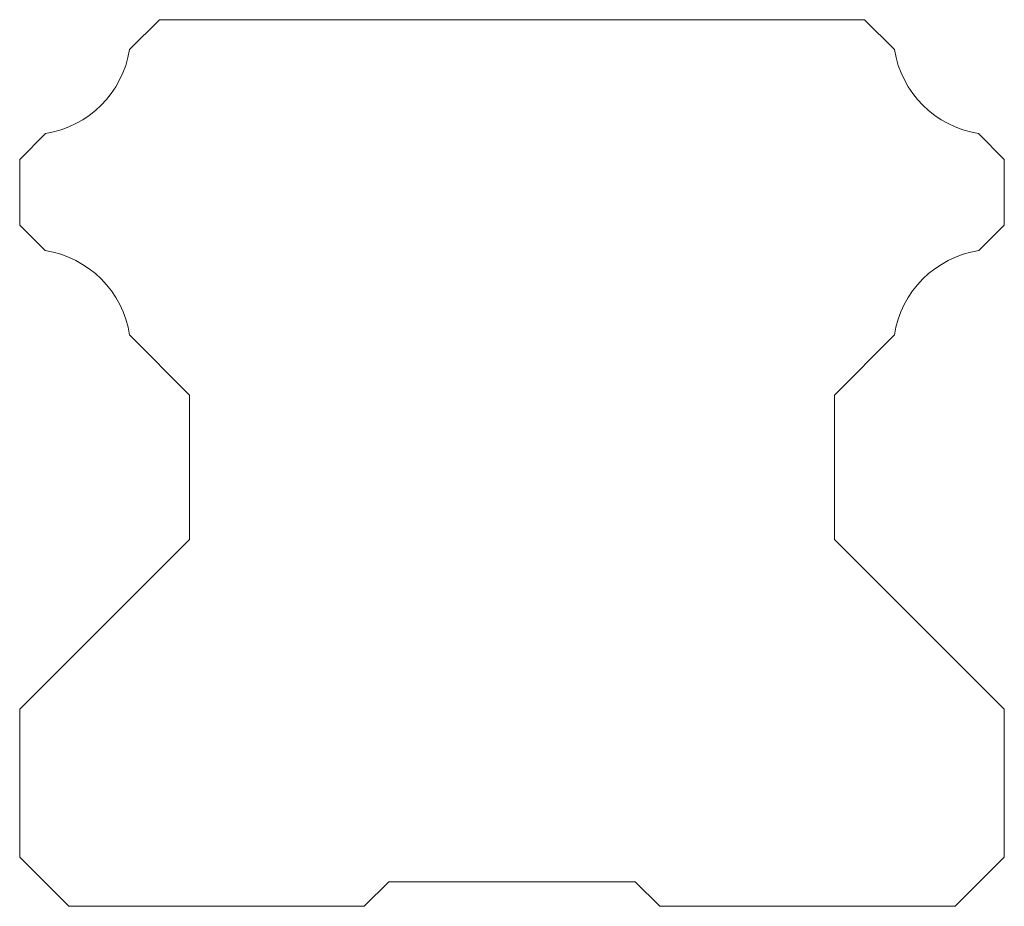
# Model space of a CAD drawing. Header units: millimetres. Extents: x -10 to 10, y 0 to 18.
import ezdxf

# ---------------------------------------------------------------- set-up
doc = ezdxf.new("R2010")
doc.units = ezdxf.units.MM

msp = doc.modelspace()

# ---------------------------------------------------------------- linework, layer by layer
at = {"color": 7, "linetype": 'Continuous', "lineweight": 15}
for p, q in [((-7.768, 17.392), (-7.16, 18)), ((-7.16, 18), (7.16, 18)), ((7.16, 18), (7.768, 17.392)), ((-10, 15.16), (-9.473, 15.687)), ((9.473, 15.687), (10, 15.16)), ((-10, 13.829), (-10, 15.16)), ((10, 15.16), (10, 13.829)), ((-9.485, 13.314), (-10, 13.829)), ((10, 13.829), (9.485, 13.314)), ((-6.55, 10.379), (-7.766, 11.595)), ((7.766, 11.595), (6.55, 10.379)), ((-6.55, 10.379), (-6.55, 7.45)), ((6.55, 7.45), (6.55, 10.379)), ((-6.55, 7.45), (-10, 4)), ((10, 4), (6.55, 7.45)), ((-10, 4), (-10, 1)), ((10, 1), (10, 4)), ((-9, 0), (-10, 1)), ((10, 1), (9, 0)), ((-2.5, 0.5), (-3, 0)), ((-2.5, 0.5), (2.5, 0.5)), ((3, 0), (2.5, 0.5)), ((-9, 0), (-3, 0)), ((3, 0), (9, 0))]:
    msp.add_line(p, q, dxfattribs=at)
for centre, start, end in [((-9.802, 17.721), 279.1855, 350.8145), ((9.802, 17.721), 189.1855, 260.8145), ((-9.802, 11.279), 8.833, 81.167), ((9.802, 11.279), 98.833, 171.167)]:
    msp.add_arc(centre, 2.06, start, end, dxfattribs=at)

doc.saveas('drawing.dxf')
